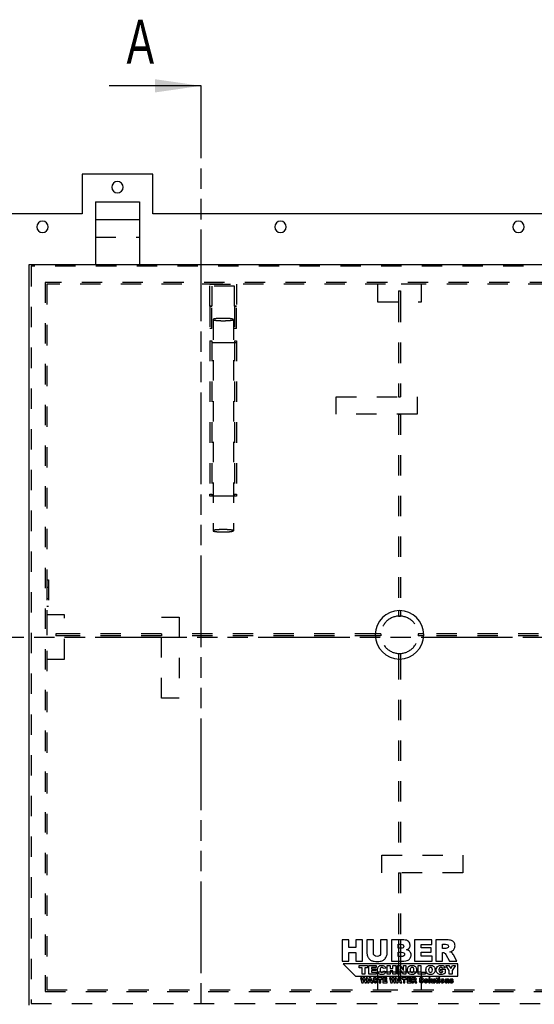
# Model space of a CAD drawing. Header units: millimetres. Extents: x 0 to 4200, y 0 to 2970.
# Tile 3 of 17: x 711 to 1295, y 635 to 1751. Entities that reach past the tile are written whole.
import ezdxf

# ---------------------------------------------------------------- set-up
doc = ezdxf.new("R2010")
doc.units = ezdxf.units.MM
doc.header["$LTSCALE"] = 231
doc.linetypes.add('HIDDEN', pattern=[0.2, 0.1, -0.1])
doc.linetypes.add('PHANTOM', pattern=[0.8, 0.45, -0.05, 0.1, -0.05, 0.1, -0.05])
doc.layers.get('0').update_dxf_attribs({"linetype": 'CONTINUOUS'})
for name, color, linetype in [('005_AXIS', 7, 'CONTINUOUS'), ('DEFAULT_2', 8, 'HIDDEN'), ('HATCHING_BL0', 7, 'CONTINUOUS'), ('HATCHING_BL1', 7, 'CONTINUOUS')]:
    doc.layers.add(name, color=color, linetype=linetype)
doc.styles.get("Standard").update_dxf_attribs({"font": 'txt', "width": 0.7})
doc.dimstyles.get("Standard").update_dxf_attribs({"dimtxt": 25, "dimasz": 35, "dimexe": 2, "dimexo": 1, "dimtad": 1, "dimtxsty": 'Standard', "dimblk": '_FILLED', "dimblk1": '_FILLED', "dimblk2": '_FILLED', "dimcen": 0.09, "dimazin": 2, "dimtol": 1, "dimtp": 0.01, "dimtm": 0.01, "dimtfac": 1, "dimtofl": 0, "dimtmove": 0, "dimatfit": 3, "dimldrblk": '_FILLED', "dimfxl": 1, "dimtolj": 1, "dimarcsym": 0})

# ---------------------------------------------------------------- blocks, each defined once
blk = doc.blocks.new('HATCHING_BL0', base_point=(1176.7, 989.7))
at = {"layer": 'HATCHING_BL0', "color": 7, "linetype": 'PHANTOM'}
blk.add_line((611.7, 1051.4), (1684.3, 1051.4), dxfattribs=at)
blk = doc.blocks.new('_FILLED')
at = {"color": 0, "linetype": 'ByBlock'}
blk.add_solid([(0, 0), (-1, 0.143), (-1, -0.143)], dxfattribs=at)
blk = doc.blocks.new('XSEC_FILLED')
at = {"color": 0, "linetype": 'ByBlock'}
blk.add_solid([(0, 0), (-1, 0.143), (-1, -0.143)], dxfattribs=at)
blk = doc.blocks.new('HATCHING_BL1', base_point=(860.2, 1038.9))
at = {"layer": 'HATCHING_BL1', "color": 7, "linetype": 'PHANTOM'}
for p, q in [((916.7, 1626.4), (916.7, 1676.4)), ((916.7, 485.5), (916.7, 1626.4))]:
    blk.add_line(p, q, dxfattribs=at)
at = {"layer": 'HATCHING_BL1', "color": 7, "linetype": 'Continuous', "insert": (832.1, 1751.4), "char_height": 50, "width": 64.286, "attachment_point": 1, "line_spacing_factor": 0.9}
blk.add_mtext('A', dxfattribs=at)
at = {"layer": 'HATCHING_BL1', "color": 7, "linetype": 'Continuous'}
blk.add_leader([(916.7, 1676.4), (812.5, 1676.4)], dimstyle='Standard', override={"dimasz": 52.5, "dimtad": 0, "dimldrblk": 'XSEC_FILLED'}, dxfattribs=at)

msp = doc.modelspace()

# ---------------------------------------------------------------- linework, layer by layer
at = {"color": 7, "linetype": 'Continuous'}
for p, q in [((781.738, 1576.398), (781.738, 1531.398)), ((861.738, 1576.398), (781.738, 1576.398)), ((861.738, 1531.398), (861.738, 1576.398)), ((796.738, 1544.898), (846.738, 1544.898)), ((796.738, 1544.898), (796.738, 1524.898)), ((846.738, 1544.898), (846.738, 1524.898)), ((781.738, 1531.398), (661.738, 1531.398)), ((1421.738, 1531.398), (861.738, 1531.398)), ((796.738, 1524.898), (796.738, 1473.898)), ((846.738, 1524.898), (846.738, 1473.898)), ((721.738, 633.898), (721.738, 1473.898)), ((721.738, 1473.898), (796.738, 1473.898)), ((796.738, 1473.898), (846.738, 1473.898)), ((846.738, 1473.898), (1436.738, 1473.898)), ((1084.243, 707.898), (1076.827, 707.898)), ((1076.827, 707.898), (1076.827, 683.898)), ((1084.243, 699.5), (1084.243, 707.898)), ((1099.795, 707.898), (1092.346, 707.898)), ((1092.346, 707.898), (1092.346, 699.5)), ((1099.795, 683.898), (1099.795, 707.898)), ((1112.139, 707.898), (1104.739, 707.898)), ((1104.739, 707.898), (1104.739, 693.59)), ((1112.139, 693.246), (1112.139, 707.898)), ((1127.741, 707.898), (1120.341, 707.898)), ((1120.341, 707.898), (1120.341, 693.246)), ((1127.741, 693.59), (1127.741, 707.898)), ((1146.551, 707.898), (1132.668, 707.898)), ((1132.668, 707.898), (1132.668, 683.898)), ((1178.589, 707.898), (1158.715, 707.898)), ((1158.715, 707.898), (1158.715, 683.898)), ((1178.589, 702.774), (1178.589, 707.898)), ((1195.402, 707.898), (1183.042, 707.898)), ((1183.042, 707.898), (1183.042, 683.898)), ((1092.346, 699.5), (1084.243, 699.5)), ((1084.243, 683.898), (1084.243, 693.606)), ((1084.243, 693.606), (1092.346, 693.606)), ((1092.346, 693.606), (1092.346, 683.898)), ((1140.15, 703.036), (1143.424, 703.036)), ((1140.15, 698.485), (1140.15, 703.036)), ((1143.375, 698.485), (1140.15, 698.485)), ((1140.15, 693.917), (1143.915, 693.917)), ((1140.15, 689.055), (1140.15, 693.917)), ((1166.147, 698.959), (1166.147, 702.774)), ((1166.147, 702.774), (1178.589, 702.774)), ((1177.689, 698.959), (1166.147, 698.959)), ((1166.147, 689.333), (1166.147, 694.064)), ((1166.147, 694.064), (1177.689, 694.064)), ((1177.689, 694.064), (1177.689, 698.959)), ((1190.491, 703.052), (1193.749, 703.052)), ((1190.491, 698.173), (1190.491, 703.052)), ((1193.618, 698.173), (1190.491, 698.173)), ((1190.491, 683.898), (1190.491, 693.639)), ((1190.491, 693.639), (1191.146, 693.639)), ((1076.827, 683.898), (1084.243, 683.898)), ((1092.346, 683.898), (1099.795, 683.898)), ((1132.668, 683.898), (1145.471, 683.898)), ((1143.932, 689.055), (1140.15, 689.055)), ((1158.715, 683.898), (1178.949, 683.898)), ((1178.949, 689.333), (1166.147, 689.333)), ((1178.949, 683.898), (1178.949, 689.333)), ((1183.042, 683.898), (1190.491, 683.898)), ((1194.305, 691.232), (1198.267, 683.898)), ((1198.267, 683.898), (1206.649, 683.898)), ((1206.649, 683.898), (1203.048, 690.839)), ((1207.738, 680.898), (1077.738, 680.898)), ((1077.738, 680.898), (1091.738, 666.898)), ((1096.118, 676.429), (1096.118, 678.898)), ((1096.118, 678.898), (1105.511, 678.898)), ((1099.269, 676.429), (1096.118, 676.429)), ((1099.269, 668.898), (1099.269, 676.429)), ((1105.511, 676.429), (1102.359, 676.429)), ((1102.359, 676.429), (1102.359, 668.898)), ((1105.511, 678.898), (1105.511, 676.429)), ((1106.902, 668.898), (1106.902, 678.898)), ((1106.902, 678.898), (1115.183, 678.898)), ((1115.183, 676.763), (1109.999, 676.763)), ((1109.999, 676.763), (1109.999, 675.173)), ((1109.999, 675.173), (1114.808, 675.173)), ((1114.808, 673.134), (1109.999, 673.134)), ((1109.999, 673.134), (1109.999, 671.163)), ((1109.999, 671.163), (1115.333, 671.163)), ((1114.808, 675.173), (1114.808, 673.134)), ((1115.183, 678.898), (1115.183, 676.763)), ((1115.333, 671.163), (1115.333, 668.898)), ((1126.268, 675.958), (1123.539, 675.351)), ((1123.655, 672.991), (1126.363, 672.172)), ((1127.878, 668.898), (1127.878, 678.898)), ((1127.878, 678.898), (1130.968, 678.898)), ((1130.968, 678.898), (1130.968, 675.399)), ((1130.968, 675.399), (1134.344, 675.399)), ((1134.344, 672.943), (1130.968, 672.943)), ((1130.968, 672.943), (1130.968, 668.898)), ((1134.344, 675.399), (1134.344, 678.898)), ((1134.344, 678.898), (1137.448, 678.898)), ((1134.344, 668.898), (1134.344, 672.943)), ((1137.448, 678.898), (1137.448, 668.898)), ((1139.522, 668.898), (1139.522, 678.898)), ((1139.522, 678.898), (1142.407, 678.898)), ((1142.407, 678.898), (1146.172, 673.359)), ((1146.172, 668.898), (1142.428, 674.382)), ((1142.428, 674.382), (1142.428, 668.898)), ((1146.172, 673.359), (1146.172, 678.898)), ((1146.172, 678.898), (1149.085, 678.898)), ((1149.085, 678.898), (1149.085, 668.898)), ((1162.775, 668.898), (1162.775, 678.898)), ((1162.775, 678.898), (1165.865, 678.898)), ((1165.865, 678.898), (1165.865, 671.36)), ((1165.865, 671.36), (1170.688, 671.36)), ((1170.688, 671.36), (1170.688, 668.898)), ((1188.758, 674.6), (1193.533, 674.6)), ((1188.758, 672.52), (1188.758, 674.6)), ((1190.825, 672.52), (1188.758, 672.52)), ((1193.396, 676.238), (1190.415, 675.706)), ((1190.825, 671.579), (1190.825, 672.52)), ((1193.533, 674.6), (1193.533, 670.337)), ((1198.253, 673.086), (1194.358, 678.898)), ((1194.358, 678.898), (1197.789, 678.898)), ((1197.789, 678.898), (1199.801, 675.521)), ((1198.253, 668.898), (1198.253, 673.086)), ((1199.801, 675.521), (1201.82, 678.898)), ((1205.238, 678.898), (1201.35, 673.086)), ((1201.35, 673.086), (1201.35, 668.898)), ((1201.82, 678.898), (1205.238, 678.898)), ((1207.738, 666.898), (1207.738, 680.898)), ((1091.738, 666.898), (1207.738, 666.898)), ((1099.265, 664.898), (1097.652, 664.898)), ((1097.652, 664.898), (1098.875, 659.398)), ((1098.875, 659.398), (1100.541, 659.398)), ((1099.847, 661.818), (1099.265, 664.898)), ((1102.359, 668.898), (1099.269, 668.898)), ((1100.695, 664.898), (1099.847, 661.818)), ((1100.541, 659.398), (1101.501, 662.861)), ((1102.304, 664.898), (1100.695, 664.898)), ((1101.501, 662.861), (1102.466, 659.398)), ((1103.156, 661.821), (1102.304, 664.898)), ((1102.466, 659.398), (1104.131, 659.398)), ((1103.737, 664.898), (1103.156, 661.821)), ((1105.347, 664.898), (1103.737, 664.898)), ((1104.131, 659.398), (1105.347, 664.898)), ((1107.418, 664.898), (1105.351, 659.398)), ((1105.351, 659.398), (1107.084, 659.398)), ((1115.333, 668.898), (1106.902, 668.898)), ((1107.084, 659.398), (1107.35, 660.306)), ((1107.35, 660.306), (1109.282, 660.306)), ((1109.271, 664.898), (1107.418, 664.898)), ((1107.722, 661.495), (1108.322, 663.472)), ((1108.93, 661.495), (1107.722, 661.495)), ((1108.322, 663.472), (1108.93, 661.495)), ((1111.338, 659.398), (1109.271, 664.898)), ((1109.282, 660.306), (1109.556, 659.398)), ((1109.556, 659.398), (1111.338, 659.398)), ((1113.199, 661.319), (1111.582, 661.217)), ((1114.79, 663.258), (1116.392, 663.352)), ((1122.207, 664.898), (1117.041, 664.898)), ((1117.041, 664.898), (1117.041, 663.54)), ((1117.041, 663.54), (1118.774, 663.54)), ((1118.774, 663.54), (1118.774, 659.398)), ((1118.774, 659.398), (1120.474, 659.398)), ((1120.474, 659.398), (1120.474, 663.54)), ((1120.474, 663.54), (1122.207, 663.54)), ((1122.207, 663.54), (1122.207, 664.898)), ((1127.527, 664.898), (1122.972, 664.898)), ((1122.972, 664.898), (1122.972, 659.398)), ((1122.972, 659.398), (1127.61, 659.398)), ((1124.676, 662.849), (1124.676, 663.724)), ((1124.676, 663.724), (1127.527, 663.724)), ((1127.321, 662.849), (1124.676, 662.849)), ((1124.676, 660.643), (1124.676, 661.728)), ((1124.676, 661.728), (1127.321, 661.728)), ((1127.61, 660.643), (1124.676, 660.643)), ((1127.321, 661.728), (1127.321, 662.849)), ((1127.527, 663.724), (1127.527, 664.898)), ((1127.61, 659.398), (1127.61, 660.643)), ((1130.968, 668.898), (1127.878, 668.898)), ((1132.134, 664.898), (1130.521, 664.898)), ((1130.521, 664.898), (1131.744, 659.398)), ((1131.744, 659.398), (1133.41, 659.398)), ((1132.716, 661.818), (1132.134, 664.898)), ((1133.563, 664.898), (1132.716, 661.818)), ((1133.41, 659.398), (1134.37, 662.861)), ((1135.173, 664.898), (1133.563, 664.898)), ((1137.448, 668.898), (1134.344, 668.898)), ((1134.37, 662.861), (1135.334, 659.398)), ((1136.025, 661.821), (1135.173, 664.898)), ((1135.334, 659.398), (1137, 659.398)), ((1136.606, 664.898), (1136.025, 661.821)), ((1138.216, 664.898), (1136.606, 664.898)), ((1137, 659.398), (1138.216, 664.898)), ((1140.287, 664.898), (1138.219, 659.398)), ((1138.219, 659.398), (1139.953, 659.398)), ((1142.428, 668.898), (1139.522, 668.898)), ((1139.953, 659.398), (1140.219, 660.306)), ((1140.219, 660.306), (1142.151, 660.306)), ((1142.14, 664.898), (1140.287, 664.898)), ((1140.59, 661.495), (1141.191, 663.472)), ((1141.798, 661.495), (1140.59, 661.495)), ((1141.191, 663.472), (1141.798, 661.495)), ((1144.207, 659.398), (1142.14, 664.898)), ((1142.151, 660.306), (1142.425, 659.398)), ((1142.425, 659.398), (1144.207, 659.398)), ((1149.527, 664.898), (1144.361, 664.898)), ((1144.361, 664.898), (1144.361, 663.54)), ((1144.361, 663.54), (1146.094, 663.54)), ((1146.094, 663.54), (1146.094, 659.398)), ((1146.094, 659.398), (1147.794, 659.398)), ((1149.085, 668.898), (1146.172, 668.898)), ((1147.794, 659.398), (1147.794, 663.54)), ((1147.794, 663.54), (1149.527, 663.54)), ((1149.527, 663.54), (1149.527, 664.898)), ((1154.847, 664.898), (1150.292, 664.898)), ((1150.292, 664.898), (1150.292, 659.398)), ((1150.292, 659.398), (1154.929, 659.398)), ((1151.996, 662.849), (1151.996, 663.724)), ((1151.996, 663.724), (1154.847, 663.724)), ((1154.641, 662.849), (1151.996, 662.849)), ((1151.996, 660.643), (1151.996, 661.728)), ((1151.996, 661.728), (1154.641, 661.728)), ((1154.929, 660.643), (1151.996, 660.643)), ((1154.641, 661.728), (1154.641, 662.849)), ((1154.847, 663.724), (1154.847, 664.898)), ((1154.929, 659.398), (1154.929, 660.643)), ((1158.7, 664.898), (1155.867, 664.898)), ((1155.867, 664.898), (1155.867, 659.398)), ((1155.867, 659.398), (1157.574, 659.398)), ((1157.574, 663.787), (1158.321, 663.787)), ((1157.574, 662.669), (1157.574, 663.787)), ((1158.291, 662.669), (1157.574, 662.669)), ((1157.574, 659.398), (1157.574, 661.63)), ((1157.574, 661.63), (1157.724, 661.63)), ((1158.449, 661.079), (1159.356, 659.398)), ((1159.356, 659.398), (1161.277, 659.398)), ((1161.277, 659.398), (1160.452, 660.989)), ((1170.688, 668.898), (1162.775, 668.898)), ((1165.704, 661.319), (1164.087, 661.217)), ((1167.295, 663.258), (1168.897, 663.352)), ((1176.539, 664.898), (1175.009, 664.898)), ((1175.009, 664.898), (1175.009, 659.398)), ((1175.009, 659.398), (1176.539, 659.398)), ((1176.539, 659.398), (1176.539, 664.898)), ((1179.034, 663.382), (1177.5, 663.382)), ((1177.5, 663.382), (1177.5, 660.846)), ((1179.034, 661.191), (1179.034, 663.382)), ((1181.713, 663.382), (1180.186, 663.382)), ((1180.186, 663.382), (1180.186, 661.465)), ((1180.287, 660.043), (1180.287, 659.398)), ((1180.287, 659.398), (1181.713, 659.398)), ((1181.713, 659.398), (1181.713, 663.382)), ((1182.951, 663.382), (1182.388, 663.382)), ((1182.388, 663.382), (1182.388, 662.264)), ((1182.388, 662.264), (1182.951, 662.264)), ((1184.482, 664.898), (1182.951, 664.114)), ((1182.951, 664.114), (1182.951, 663.382)), ((1182.951, 662.264), (1182.951, 660.861)), ((1184.482, 663.382), (1184.482, 664.898)), ((1185.322, 663.382), (1184.482, 663.382)), ((1184.482, 660.85), (1184.482, 662.264)), ((1184.482, 662.264), (1185.322, 662.264)), ((1185.378, 659.432), (1185.266, 660.482)), ((1185.322, 662.264), (1185.322, 663.382)), ((1187.633, 664.898), (1186.106, 664.898)), ((1186.106, 664.898), (1186.106, 663.859)), ((1186.106, 663.859), (1187.633, 663.859)), ((1187.633, 663.382), (1186.106, 663.382)), ((1186.106, 663.382), (1186.106, 659.398)), ((1186.106, 659.398), (1187.633, 659.398)), ((1187.633, 663.859), (1187.633, 664.898)), ((1187.633, 659.398), (1187.633, 663.382)), ((1195.155, 663.382), (1193.733, 663.382)), ((1193.733, 663.382), (1193.733, 659.398)), ((1193.733, 659.398), (1195.26, 659.398)), ((1195.155, 662.733), (1195.155, 663.382)), ((1195.26, 659.398), (1195.26, 661.311)), ((1196.412, 661.589), (1196.412, 659.398)), ((1196.412, 659.398), (1197.947, 659.398)), ((1197.947, 659.398), (1197.947, 661.93)), ((1201.35, 668.898), (1198.253, 668.898)), ((1200.104, 660.647), (1198.588, 660.505)), ((1201.241, 662.264), (1202.689, 662.407))]:
    msp.add_line(p, q, dxfattribs=at)
at = {"color": 9, "linetype": 'Continuous'}
msp.add_line((796.738, 1524.898), (846.738, 1524.898), dxfattribs=at)
at = {"color": 7, "linetype": 'Continuous'}
for start, end in [(0, 180), (180, 360)]:
    msp.add_arc((821.738, 1561.398), 6.5, start, end, dxfattribs=at)
for points in [[(1151.872, 706.179), (1150.627, 707.325), (1148.859, 707.898), (1146.551, 707.898)], [(1153.738, 701.922), (1153.738, 703.609), (1153.116, 705.033), (1151.872, 706.179)], [(1200.657, 707.309), (1199.446, 707.701), (1197.694, 707.898), (1195.402, 707.898)], [(1203.582, 705.111), (1202.835, 706.179), (1201.869, 706.916), (1200.657, 707.309)], [(1204.701, 701.235), (1204.701, 702.757), (1204.325, 704.051), (1203.582, 705.111)], [(1104.739, 693.59), (1104.739, 692.411), (1104.969, 691.068), (1105.424, 689.529)], [(1113.22, 690.184), (1112.499, 690.921), (1112.139, 691.936), (1112.139, 693.246)], [(1120.341, 693.246), (1120.341, 691.92), (1119.964, 690.888), (1119.244, 690.168)], [(1127.069, 689.579), (1127.511, 690.839), (1127.741, 692.165), (1127.741, 693.59)], [(1145.782, 699.074), (1145.323, 698.681), (1144.521, 698.485), (1143.375, 698.485)], [(1143.424, 703.036), (1144.537, 703.036), (1145.323, 702.839), (1145.782, 702.446)], [(1143.915, 693.917), (1145.209, 693.917), (1146.109, 693.688), (1146.633, 693.262)], [(1145.782, 702.446), (1146.24, 702.053), (1146.469, 701.497), (1146.469, 700.809)], [(1146.469, 700.809), (1146.469, 700.056), (1146.24, 699.467), (1145.782, 699.074)], [(1146.633, 693.262), (1147.157, 692.837), (1147.419, 692.264), (1147.419, 691.56)], [(1149.825, 696.667), (1150.955, 697.06), (1151.823, 697.584), (1152.415, 698.269)], [(1153.623, 694.523), (1152.805, 695.538), (1151.544, 696.242), (1149.825, 696.667)], [(1152.415, 698.269), (1153.296, 699.287), (1153.738, 700.498), (1153.738, 701.922)], [(1154.851, 690.725), (1154.851, 692.247), (1154.442, 693.508), (1153.623, 694.523)], [(1191.146, 693.639), (1191.817, 693.639), (1192.423, 693.442), (1192.954, 693.07)], [(1192.954, 693.07), (1193.356, 692.787), (1193.794, 692.179), (1194.305, 691.232)], [(1195.585, 698.491), (1194.6, 698.272), (1193.945, 698.173), (1193.618, 698.173)], [(1193.749, 703.052), (1195.091, 703.052), (1196.024, 702.839), (1196.512, 702.425)], [(1196.781, 699.251), (1196.466, 698.845), (1196.074, 698.599), (1195.585, 698.491)], [(1196.512, 702.425), (1197.007, 702.004), (1197.252, 701.415), (1197.252, 700.646)], [(1197.252, 700.646), (1197.252, 700.122), (1197.089, 699.647), (1196.781, 699.251)], [(1198.889, 694.49), (1200.003, 694.736), (1200.87, 695.047), (1201.499, 695.428)], [(1200.825, 693.594), (1200.428, 693.884), (1199.773, 694.179), (1198.889, 694.49)], [(1202.015, 692.328), (1201.492, 692.984), (1201.099, 693.393), (1200.825, 693.594)], [(1201.499, 695.428), (1202.491, 696.029), (1203.277, 696.815), (1203.84, 697.777)], [(1203.048, 690.839), (1202.868, 691.199), (1202.524, 691.691), (1202.015, 692.328)], [(1203.84, 697.777), (1204.406, 698.746), (1204.701, 699.892), (1204.701, 701.235)], [(1105.424, 689.529), (1105.705, 688.58), (1106.229, 687.663), (1107.003, 686.766)], [(1107.003, 686.766), (1107.768, 685.879), (1108.619, 685.191), (1109.551, 684.697)], [(1109.551, 684.697), (1110.469, 684.209), (1111.632, 683.898), (1113.007, 683.734)], [(1113.007, 683.734), (1114.382, 683.57), (1115.659, 683.489), (1116.838, 683.489)], [(1116.248, 689.088), (1114.955, 689.088), (1113.94, 689.448), (1113.22, 690.184)], [(1119.244, 690.168), (1118.524, 689.448), (1117.525, 689.088), (1116.248, 689.088)], [(1116.838, 683.489), (1118.851, 683.489), (1120.587, 683.767), (1122.022, 684.29)], [(1122.022, 684.29), (1123.059, 684.667), (1124.041, 685.322), (1124.99, 686.272)], [(1124.99, 686.272), (1125.94, 687.221), (1126.627, 688.318), (1127.069, 689.579)], [(1146.633, 689.726), (1146.109, 689.268), (1145.209, 689.055), (1143.932, 689.055)], [(1145.471, 683.898), (1146.011, 683.898), (1147.124, 683.996), (1148.794, 684.221)], [(1147.419, 691.56), (1147.419, 690.79), (1147.157, 690.184), (1146.633, 689.726)], [(1148.794, 684.221), (1150.038, 684.389), (1150.988, 684.651), (1151.611, 685.01)], [(1151.611, 685.01), (1152.608, 685.584), (1153.394, 686.37), (1153.981, 687.37)], [(1153.981, 687.37), (1154.557, 688.351), (1154.851, 689.48), (1154.851, 690.725)], [(1116.636, 673.918), (1116.636, 675.576), (1117.073, 676.845), (1117.953, 677.731)], [(1117.386, 670.862), (1116.882, 671.661), (1116.636, 672.677), (1116.636, 673.918)], [(1119.168, 669.201), (1118.478, 669.512), (1117.885, 670.071), (1117.386, 670.862)], [(1117.953, 677.731), (1118.833, 678.618), (1120.081, 679.068), (1121.691, 679.068)], [(1120.153, 675.912), (1119.87, 675.487), (1119.733, 674.832), (1119.733, 673.939)], [(1119.733, 673.939), (1119.733, 672.834), (1119.897, 672.07), (1120.236, 671.659)], [(1121.766, 676.756), (1121.063, 676.756), (1120.524, 676.47), (1120.153, 675.912)], [(1120.236, 671.659), (1120.572, 671.251), (1121.043, 671.047), (1121.657, 671.047)], [(1121.657, 671.047), (1122.243, 671.047), (1122.694, 671.21), (1122.995, 671.543)], [(1121.691, 679.068), (1122.946, 679.068), (1123.935, 678.809), (1124.657, 678.302)], [(1122.603, 676.561), (1122.353, 676.688), (1122.073, 676.756), (1121.766, 676.756)], [(1123.236, 676.017), (1123.062, 676.251), (1122.85, 676.435), (1122.603, 676.561)], [(1122.995, 671.543), (1123.294, 671.872), (1123.519, 672.356), (1123.655, 672.991)], [(1123.539, 675.351), (1123.444, 675.651), (1123.342, 675.876), (1123.236, 676.017)], [(1125.503, 670.269), (1125.108, 669.757), (1124.624, 669.375), (1124.044, 669.116)], [(1124.657, 678.302), (1125.381, 677.793), (1125.913, 677.008), (1126.268, 675.958)], [(1126.363, 672.172), (1126.179, 671.408), (1125.893, 670.774), (1125.503, 670.269)], [(1150.75, 673.891), (1150.75, 675.521), (1151.2, 676.79), (1152.114, 677.704)], [(1151.436, 670.97), (1150.975, 671.749), (1150.75, 672.718), (1150.75, 673.891)], [(1153.231, 669.263), (1152.496, 669.621), (1151.896, 670.194), (1151.436, 670.97)], [(1152.114, 677.704), (1153.021, 678.611), (1154.29, 679.068), (1155.913, 679.068)], [(1154.405, 676.067), (1154.024, 675.624), (1153.84, 674.894), (1153.84, 673.877)], [(1153.84, 673.877), (1153.84, 672.868), (1154.024, 672.138), (1154.397, 671.7)], [(1154.397, 671.7), (1154.774, 671.258), (1155.286, 671.04), (1155.934, 671.04)], [(1155.906, 676.729), (1155.279, 676.729), (1154.781, 676.504), (1154.405, 676.067)], [(1157.448, 676.074), (1157.066, 676.51), (1156.554, 676.729), (1155.906, 676.729)], [(1155.913, 679.068), (1157.578, 679.068), (1158.86, 678.618), (1159.76, 677.725)], [(1155.934, 671.04), (1156.595, 671.04), (1157.107, 671.251), (1157.475, 671.688)], [(1158.021, 674.014), (1158.021, 674.955), (1157.83, 675.637), (1157.448, 676.074)], [(1157.475, 671.688), (1157.837, 672.118), (1158.021, 672.895), (1158.021, 674.014)], [(1160.518, 671.094), (1160.122, 670.344), (1159.556, 669.764), (1158.812, 669.348)], [(1159.76, 677.725), (1160.661, 676.831), (1161.111, 675.583), (1161.111, 673.973)], [(1161.111, 673.973), (1161.111, 672.8), (1160.913, 671.845), (1160.518, 671.094)], [(1171.705, 673.891), (1171.705, 675.521), (1172.155, 676.79), (1173.069, 677.704)], [(1172.391, 670.97), (1171.93, 671.749), (1171.705, 672.718), (1171.705, 673.891)], [(1174.186, 669.263), (1173.451, 669.621), (1172.85, 670.194), (1172.391, 670.97)], [(1173.069, 677.704), (1173.976, 678.611), (1175.245, 679.068), (1176.868, 679.068)], [(1175.36, 676.067), (1174.979, 675.624), (1174.795, 674.894), (1174.795, 673.877)], [(1174.795, 673.877), (1174.795, 672.868), (1174.979, 672.138), (1175.352, 671.7)], [(1175.352, 671.7), (1175.729, 671.258), (1176.241, 671.04), (1176.889, 671.04)], [(1176.861, 676.729), (1176.234, 676.729), (1175.736, 676.504), (1175.36, 676.067)], [(1178.403, 676.074), (1178.021, 676.51), (1177.509, 676.729), (1176.861, 676.729)], [(1176.868, 679.068), (1178.533, 679.068), (1179.815, 678.618), (1180.715, 677.725)], [(1176.889, 671.04), (1177.55, 671.04), (1178.062, 671.251), (1178.43, 671.688)], [(1178.976, 674.014), (1178.976, 674.955), (1178.785, 675.637), (1178.403, 676.074)], [(1178.43, 671.688), (1178.792, 672.118), (1178.976, 672.895), (1178.976, 674.014)], [(1181.473, 671.094), (1181.077, 670.344), (1180.511, 669.764), (1179.767, 669.348)], [(1180.715, 677.725), (1181.616, 676.831), (1182.066, 675.583), (1182.066, 673.973)], [(1182.066, 673.973), (1182.066, 672.8), (1181.868, 671.845), (1181.473, 671.094)], [(1183.348, 673.898), (1183.348, 674.989), (1183.574, 675.937), (1184.024, 676.742)], [(1183.961, 671.141), (1183.553, 671.94), (1183.348, 672.861), (1183.348, 673.898)], [(1185.7, 669.332), (1184.951, 669.737), (1184.372, 670.337), (1183.961, 671.141)], [(1184.024, 676.742), (1184.474, 677.547), (1185.129, 678.161), (1186.003, 678.581)], [(1186.003, 678.581), (1186.677, 678.905), (1187.591, 679.068), (1188.737, 679.068)], [(1187.046, 676.163), (1186.643, 675.692), (1186.445, 674.948), (1186.445, 673.932)], [(1186.445, 673.932), (1186.445, 672.847), (1186.643, 672.077), (1187.052, 671.613)], [(1188.669, 676.872), (1187.987, 676.872), (1187.448, 676.633), (1187.046, 676.163)], [(1187.052, 671.613), (1187.462, 671.149), (1188.028, 670.917), (1188.758, 670.917)], [(1189.786, 676.57), (1189.494, 676.77), (1189.119, 676.872), (1188.669, 676.872)], [(1188.737, 679.068), (1189.842, 679.068), (1190.668, 678.966), (1191.212, 678.765)], [(1188.758, 670.917), (1189.099, 670.917), (1189.433, 670.965), (1189.748, 671.064)], [(1189.748, 671.064), (1190.061, 671.163), (1190.415, 671.333), (1190.825, 671.579)], [(1190.415, 675.706), (1190.293, 676.081), (1190.081, 676.367), (1189.786, 676.57)], [(1193.533, 670.337), (1192.619, 669.71), (1191.807, 669.287), (1191.103, 669.065)], [(1191.212, 678.765), (1191.759, 678.564), (1192.216, 678.257), (1192.578, 677.834)], [(1192.578, 677.834), (1192.939, 677.411), (1193.212, 676.879), (1193.396, 676.238)], [(1111.582, 661.217), (1111.627, 660.662), (1111.834, 660.205), (1112.194, 659.844)], [(1112.032, 664.181), (1111.867, 663.93), (1111.789, 663.664), (1111.789, 663.382)], [(1111.789, 663.382), (1111.789, 662.951), (1111.946, 662.598), (1112.267, 662.319)], [(1112.772, 664.774), (1112.441, 664.632), (1112.198, 664.433), (1112.032, 664.181)], [(1112.194, 659.844), (1112.554, 659.484), (1113.199, 659.304), (1114.137, 659.304)], [(1112.267, 662.319), (1112.584, 662.043), (1113.117, 661.818), (1113.863, 661.652)], [(1114.126, 664.992), (1113.552, 664.992), (1113.102, 664.917), (1112.772, 664.774)], [(1113.411, 660.717), (1113.304, 660.854), (1113.233, 661.056), (1113.199, 661.319)], [(1113.361, 663.536), (1113.361, 663.656), (1113.409, 663.757), (1113.51, 663.841)], [(1113.482, 663.297), (1113.402, 663.367), (1113.361, 663.446), (1113.361, 663.536)], [(1114.163, 660.385), (1113.837, 660.385), (1113.586, 660.493), (1113.411, 660.717)], [(1114.054, 663.094), (1113.754, 663.157), (1113.563, 663.225), (1113.482, 663.297)], [(1113.51, 663.841), (1113.608, 663.922), (1113.758, 663.967), (1113.957, 663.967)], [(1113.863, 661.652), (1114.317, 661.551), (1114.606, 661.446), (1114.733, 661.333)], [(1113.957, 663.967), (1114.197, 663.967), (1114.385, 663.911), (1114.52, 663.799)], [(1115.649, 662.609), (1115.326, 662.774), (1114.797, 662.936), (1114.054, 663.094)], [(1115.732, 664.598), (1115.364, 664.86), (1114.827, 664.992), (1114.126, 664.992)], [(1114.137, 659.304), (1114.67, 659.304), (1115.109, 659.383), (1115.461, 659.535)], [(1114.722, 660.553), (1114.591, 660.441), (1114.404, 660.385), (1114.163, 660.385)], [(1114.52, 663.799), (1114.655, 663.686), (1114.745, 663.506), (1114.79, 663.258)], [(1114.921, 660.951), (1114.921, 660.801), (1114.854, 660.666), (1114.722, 660.553)], [(1114.733, 661.333), (1114.857, 661.221), (1114.921, 661.094), (1114.921, 660.951)], [(1115.461, 659.535), (1115.81, 659.687), (1116.084, 659.912), (1116.28, 660.211)], [(1116.35, 662.001), (1116.204, 662.242), (1115.972, 662.444), (1115.649, 662.609)], [(1116.392, 663.352), (1116.321, 663.922), (1116.099, 664.335), (1115.732, 664.598)], [(1116.28, 660.211), (1116.474, 660.508), (1116.572, 660.835), (1116.572, 661.187)], [(1116.572, 661.187), (1116.572, 661.488), (1116.497, 661.758), (1116.35, 662.001)], [(1121.834, 668.727), (1120.743, 668.727), (1119.856, 668.891), (1119.168, 669.201)], [(1124.044, 669.116), (1123.464, 668.857), (1122.728, 668.727), (1121.834, 668.727)], [(1156.036, 668.727), (1154.904, 668.727), (1153.969, 668.905), (1153.231, 669.263)], [(1158.812, 669.348), (1158.069, 668.932), (1157.141, 668.727), (1156.036, 668.727)], [(1157.724, 661.63), (1157.878, 661.63), (1158.017, 661.585), (1158.139, 661.5)], [(1158.139, 661.5), (1158.231, 661.435), (1158.331, 661.296), (1158.449, 661.079)], [(1158.742, 662.742), (1158.516, 662.692), (1158.366, 662.669), (1158.291, 662.669)], [(1158.321, 663.787), (1158.629, 663.787), (1158.842, 663.739), (1158.954, 663.644)], [(1159.904, 664.763), (1159.627, 664.853), (1159.225, 664.898), (1158.7, 664.898)], [(1159.016, 662.916), (1158.944, 662.823), (1158.854, 662.767), (1158.742, 662.742)], [(1158.954, 663.644), (1159.068, 663.547), (1159.124, 663.412), (1159.124, 663.236)], [(1159.124, 663.236), (1159.124, 663.116), (1159.086, 663.007), (1159.016, 662.916)], [(1159.499, 661.825), (1159.754, 661.882), (1159.953, 661.953), (1160.097, 662.04)], [(1159.943, 661.62), (1159.852, 661.686), (1159.702, 661.754), (1159.499, 661.825)], [(1160.575, 664.259), (1160.403, 664.504), (1160.182, 664.673), (1159.904, 664.763)], [(1160.215, 661.33), (1160.096, 661.48), (1160.006, 661.574), (1159.943, 661.62)], [(1160.097, 662.04), (1160.324, 662.178), (1160.504, 662.358), (1160.633, 662.579)], [(1160.452, 660.989), (1160.411, 661.071), (1160.332, 661.184), (1160.215, 661.33)], [(1160.831, 663.371), (1160.831, 663.72), (1160.745, 664.016), (1160.575, 664.259)], [(1160.633, 662.579), (1160.763, 662.801), (1160.831, 663.063), (1160.831, 663.371)], [(1164.087, 661.217), (1164.132, 660.662), (1164.339, 660.205), (1164.699, 659.844)], [(1164.538, 664.181), (1164.372, 663.93), (1164.294, 663.664), (1164.294, 663.382)], [(1164.294, 663.382), (1164.294, 662.951), (1164.451, 662.598), (1164.772, 662.319)], [(1165.277, 664.774), (1164.947, 664.632), (1164.703, 664.433), (1164.538, 664.181)], [(1164.699, 659.844), (1165.059, 659.484), (1165.704, 659.304), (1166.642, 659.304)], [(1164.772, 662.319), (1165.089, 662.043), (1165.622, 661.818), (1166.368, 661.652)], [(1166.631, 664.992), (1166.057, 664.992), (1165.607, 664.917), (1165.277, 664.774)], [(1165.916, 660.717), (1165.809, 660.854), (1165.738, 661.056), (1165.704, 661.319)], [(1165.866, 663.536), (1165.866, 663.656), (1165.914, 663.757), (1166.015, 663.841)], [(1165.987, 663.297), (1165.907, 663.367), (1165.866, 663.446), (1165.866, 663.536)], [(1166.669, 660.385), (1166.342, 660.385), (1166.091, 660.493), (1165.916, 660.717)], [(1166.559, 663.094), (1166.26, 663.157), (1166.068, 663.225), (1165.987, 663.297)], [(1166.015, 663.841), (1166.113, 663.922), (1166.263, 663.967), (1166.462, 663.967)], [(1166.368, 661.652), (1166.822, 661.551), (1167.111, 661.446), (1167.238, 661.333)], [(1166.462, 663.967), (1166.702, 663.967), (1166.89, 663.911), (1167.025, 663.799)], [(1168.154, 662.609), (1167.832, 662.774), (1167.303, 662.936), (1166.559, 663.094)], [(1168.237, 664.598), (1167.869, 664.86), (1167.333, 664.992), (1166.631, 664.992)], [(1166.642, 659.304), (1167.175, 659.304), (1167.614, 659.383), (1167.966, 659.535)], [(1167.228, 660.553), (1167.096, 660.441), (1166.909, 660.385), (1166.669, 660.385)], [(1167.025, 663.799), (1167.16, 663.686), (1167.25, 663.506), (1167.295, 663.258)], [(1167.426, 660.951), (1167.426, 660.801), (1167.359, 660.666), (1167.228, 660.553)], [(1167.238, 661.333), (1167.363, 661.221), (1167.426, 661.094), (1167.426, 660.951)], [(1167.966, 659.535), (1168.316, 659.687), (1168.589, 659.912), (1168.785, 660.211)], [(1168.855, 662.001), (1168.709, 662.242), (1168.477, 662.444), (1168.154, 662.609)], [(1168.897, 663.352), (1168.826, 663.922), (1168.604, 664.335), (1168.237, 664.598)], [(1168.785, 660.211), (1168.98, 660.508), (1169.077, 660.835), (1169.077, 661.187)], [(1169.077, 661.187), (1169.077, 661.488), (1169.002, 661.758), (1168.855, 662.001)], [(1170.258, 662.88), (1169.846, 662.486), (1169.644, 661.987), (1169.644, 661.379)], [(1169.644, 661.379), (1169.644, 660.726), (1169.884, 660.197), (1170.371, 659.795)], [(1171.921, 663.472), (1171.223, 663.472), (1170.668, 663.273), (1170.258, 662.88)], [(1170.371, 659.795), (1170.765, 659.469), (1171.283, 659.308), (1171.925, 659.308)], [(1171.174, 661.383), (1171.174, 661.731), (1171.246, 661.99), (1171.391, 662.164)], [(1171.387, 660.594), (1171.246, 660.764), (1171.174, 661.026), (1171.174, 661.383)], [(1171.932, 660.34), (1171.715, 660.34), (1171.531, 660.422), (1171.387, 660.594)], [(1171.391, 662.164), (1171.535, 662.335), (1171.718, 662.422), (1171.943, 662.422)], [(1173.727, 662.777), (1173.32, 663.24), (1172.716, 663.472), (1171.921, 663.472)], [(1171.925, 659.308), (1172.641, 659.308), (1173.204, 659.503), (1173.609, 659.893)], [(1172.473, 660.59), (1172.33, 660.422), (1172.15, 660.34), (1171.932, 660.34)], [(1171.943, 662.422), (1172.154, 662.422), (1172.33, 662.335), (1172.472, 662.167)], [(1172.472, 662.167), (1172.615, 661.998), (1172.686, 661.743), (1172.686, 661.398)], [(1172.686, 661.398), (1172.686, 661.026), (1172.615, 660.756), (1172.473, 660.59)], [(1173.609, 659.893), (1174.014, 660.283), (1174.221, 660.786), (1174.221, 661.401)], [(1174.221, 661.401), (1174.221, 661.945), (1174.056, 662.403), (1173.727, 662.777)], [(1176.991, 668.727), (1175.859, 668.727), (1174.924, 668.905), (1174.186, 669.263)], [(1179.767, 669.348), (1179.024, 668.932), (1178.096, 668.727), (1176.991, 668.727)], [(1177.5, 660.846), (1177.5, 660.321), (1177.616, 659.934), (1177.856, 659.683)], [(1177.856, 659.683), (1178.096, 659.432), (1178.426, 659.308), (1178.847, 659.308)], [(1178.847, 659.308), (1179.162, 659.308), (1179.424, 659.364), (1179.642, 659.477)], [(1179.172, 660.658), (1179.079, 660.764), (1179.034, 660.94), (1179.034, 661.191)], [(1179.563, 660.501), (1179.394, 660.501), (1179.263, 660.553), (1179.172, 660.658)], [(1180.011, 660.71), (1179.893, 660.568), (1179.743, 660.501), (1179.563, 660.501)], [(1179.642, 659.477), (1179.86, 659.589), (1180.073, 659.777), (1180.287, 660.043)], [(1180.186, 661.465), (1180.186, 661.101), (1180.126, 660.85), (1180.011, 660.71)], [(1182.951, 660.861), (1182.951, 660.415), (1182.992, 660.096), (1183.078, 659.897)], [(1183.078, 659.897), (1183.165, 659.698), (1183.3, 659.548), (1183.481, 659.452)], [(1183.481, 659.452), (1183.66, 659.357), (1183.938, 659.308), (1184.32, 659.308)], [(1184.32, 659.308), (1184.647, 659.308), (1184.999, 659.349), (1185.378, 659.432)], [(1184.53, 660.512), (1184.497, 660.568), (1184.482, 660.681), (1184.482, 660.85)], [(1184.793, 660.388), (1184.665, 660.388), (1184.579, 660.43), (1184.53, 660.512)], [(1185.266, 660.482), (1185.063, 660.418), (1184.906, 660.388), (1184.793, 660.388)], [(1188.608, 668.727), (1187.421, 668.727), (1186.452, 668.925), (1185.7, 669.332)], [(1189.035, 662.88), (1188.624, 662.486), (1188.421, 661.987), (1188.421, 661.379)], [(1188.421, 661.379), (1188.421, 660.726), (1188.661, 660.197), (1189.148, 659.795)], [(1191.103, 669.065), (1190.402, 668.843), (1189.569, 668.727), (1188.608, 668.727)], [(1190.698, 663.472), (1190, 663.472), (1189.445, 663.273), (1189.035, 662.88)], [(1189.148, 659.795), (1189.543, 659.469), (1190.06, 659.308), (1190.702, 659.308)], [(1189.952, 661.383), (1189.952, 661.731), (1190.023, 661.99), (1190.168, 662.164)], [(1190.165, 660.594), (1190.023, 660.764), (1189.952, 661.026), (1189.952, 661.383)], [(1190.709, 660.34), (1190.492, 660.34), (1190.308, 660.422), (1190.165, 660.594)], [(1190.168, 662.164), (1190.312, 662.335), (1190.496, 662.422), (1190.721, 662.422)], [(1192.505, 662.777), (1192.098, 663.24), (1191.494, 663.472), (1190.698, 663.472)], [(1190.702, 659.308), (1191.419, 659.308), (1191.981, 659.503), (1192.386, 659.893)], [(1191.251, 660.59), (1191.107, 660.422), (1190.927, 660.34), (1190.709, 660.34)], [(1190.721, 662.422), (1190.931, 662.422), (1191.107, 662.335), (1191.25, 662.167)], [(1191.25, 662.167), (1191.392, 661.998), (1191.464, 661.743), (1191.464, 661.398)], [(1191.464, 661.398), (1191.464, 661.026), (1191.392, 660.756), (1191.251, 660.59)], [(1192.386, 659.893), (1192.792, 660.283), (1192.998, 660.786), (1192.998, 661.401)], [(1192.998, 661.401), (1192.998, 661.945), (1192.833, 662.403), (1192.505, 662.777)], [(1195.801, 663.3), (1195.583, 663.187), (1195.365, 662.996), (1195.155, 662.733)], [(1195.26, 661.311), (1195.26, 661.671), (1195.317, 661.923), (1195.433, 662.066)], [(1195.433, 662.066), (1195.545, 662.204), (1195.695, 662.275), (1195.883, 662.275)], [(1196.596, 663.472), (1196.281, 663.472), (1196.018, 663.412), (1195.801, 663.3)], [(1195.883, 662.275), (1196.048, 662.275), (1196.179, 662.223), (1196.272, 662.117)], [(1196.272, 662.117), (1196.363, 662.013), (1196.412, 661.837), (1196.412, 661.589)], [(1197.586, 663.093), (1197.346, 663.345), (1197.016, 663.472), (1196.596, 663.472)], [(1197.947, 661.93), (1197.947, 662.456), (1197.826, 662.842), (1197.586, 663.093)], [(1198.588, 660.505), (1198.674, 660.122), (1198.873, 659.826), (1199.18, 659.618)], [(1198.986, 662.906), (1198.832, 662.714), (1198.757, 662.489), (1198.757, 662.227)], [(1198.757, 662.227), (1198.757, 661.987), (1198.824, 661.773), (1198.967, 661.585)], [(1198.967, 661.585), (1199.11, 661.398), (1199.282, 661.266), (1199.488, 661.187)], [(1199.616, 663.33), (1199.346, 663.236), (1199.136, 663.093), (1198.986, 662.906)], [(1199.18, 659.618), (1199.488, 659.409), (1200.01, 659.308), (1200.738, 659.308)], [(1199.488, 661.187), (1199.695, 661.109), (1200.062, 661.022), (1200.595, 660.93)], [(1200.693, 663.472), (1200.243, 663.472), (1199.882, 663.423), (1199.616, 663.33)], [(1200.365, 660.26), (1200.254, 660.336), (1200.164, 660.467), (1200.104, 660.647)], [(1200.123, 662.35), (1200.123, 662.437), (1200.16, 662.512), (1200.239, 662.572)], [(1200.271, 662.127), (1200.171, 662.178), (1200.123, 662.253), (1200.123, 662.35)], [(1200.239, 662.572), (1200.318, 662.632), (1200.445, 662.666), (1200.618, 662.666)], [(1200.925, 661.993), (1200.588, 662.032), (1200.37, 662.077), (1200.271, 662.127)], [(1200.817, 660.144), (1200.629, 660.144), (1200.479, 660.182), (1200.365, 660.26)], [(1200.595, 660.93), (1200.948, 660.869), (1201.169, 660.816), (1201.252, 660.771)], [(1200.618, 662.666), (1200.787, 662.666), (1200.933, 662.624), (1201.052, 662.544)], [(1201.743, 663.362), (1201.518, 663.435), (1201.165, 663.472), (1200.693, 663.472)], [(1200.738, 659.308), (1201.252, 659.308), (1201.657, 659.375), (1201.956, 659.501)], [(1201.293, 660.273), (1201.18, 660.186), (1201.019, 660.144), (1200.817, 660.144)], [(1202.058, 661.754), (1201.811, 661.855), (1201.432, 661.934), (1200.925, 661.993)], [(1201.052, 662.544), (1201.139, 662.486), (1201.203, 662.392), (1201.241, 662.264)], [(1201.252, 660.771), (1201.364, 660.711), (1201.424, 660.628), (1201.424, 660.516)], [(1201.424, 660.516), (1201.424, 660.418), (1201.379, 660.34), (1201.293, 660.273)], [(1202.309, 663.025), (1202.16, 663.176), (1201.968, 663.288), (1201.743, 663.362)], [(1201.956, 659.501), (1202.257, 659.627), (1202.475, 659.799), (1202.614, 660.017)], [(1202.625, 661.315), (1202.494, 661.506), (1202.306, 661.653), (1202.058, 661.754)], [(1202.689, 662.407), (1202.587, 662.666), (1202.46, 662.872), (1202.309, 663.025)], [(1202.614, 660.017), (1202.752, 660.235), (1202.824, 660.46), (1202.824, 660.688)], [(1202.824, 660.688), (1202.824, 660.917), (1202.756, 661.124), (1202.625, 661.315)]]:
    msp.add_open_spline(points, degree=3, dxfattribs=at)
at = {"layer": '005_AXIS', "color": 8, "linetype": 'HIDDEN'}
for p, q in [((741.738, 1116.398), (741.738, 1086.398)), ((741.738, 1116.398), (743.738, 1116.398)), ((741.738, 1107.898), (743.738, 1107.898)), ((741.738, 1107.898), (741.738, 1094.898)), ((743.738, 1116.398), (743.738, 1086.398)), ((743.738, 1107.898), (743.738, 1094.898)), ((741.738, 1094.898), (743.738, 1094.898)), ((741.738, 1086.398), (743.738, 1086.398))]:
    msp.add_line(p, q, dxfattribs=at)
at = {"layer": '005_AXIS', "color": 7, "linetype": 'Continuous'}
for centre, radius, start, end in [((736.738, 1516.398), 6.5, 0, 180), ((1006.738, 1516.398), 6.5, 0, 180), ((1276.738, 1516.398), 6.5, 0, 180), ((736.738, 1516.398), 6.5, 180, 360), ((1006.738, 1516.398), 6.5, 180, 360), ((1276.738, 1516.398), 6.5, 180, 360), ((1141.738, 1053.898), 27.5, 90, 270), ((1141.738, 1053.898), 27.5, 270, 90)]:
    msp.add_arc(centre, radius, start, end, dxfattribs=at)
at = {"layer": '005_AXIS', "color": 8, "linetype": 'HIDDEN'}
for start, end in [(90, 270), (90, 270), (270, 90), (270, 90)]:
    msp.add_arc((1141.738, 1053.898), 21.2, start, end, dxfattribs=at)
at = {"layer": 'DEFAULT_2', "color": 8, "linetype": 'HIDDEN'}
for p, q in [((796.738, 1504.898), (846.738, 1504.898)), ((796.738, 1473.898), (846.738, 1473.898)), ((723.738, 1471.898), (723.738, 635.898)), ((1559.738, 1471.898), (723.738, 1471.898)), ((1543.738, 1453.398), (739.738, 1453.398)), ((739.738, 1453.398), (739.738, 649.398)), ((1541.738, 1451.398), (741.738, 1451.398)), ((741.738, 1451.398), (741.738, 651.398)), ((926.738, 1451.398), (956.738, 1451.398)), ((926.738, 1426.398), (926.738, 1451.398)), ((928.738, 1449.398), (928.738, 1426.398)), ((954.738, 1449.398), (928.738, 1449.398)), ((954.738, 1426.398), (954.738, 1449.398)), ((956.738, 1451.398), (956.738, 1426.398)), ((1166.738, 1451.398), (1116.738, 1451.398)), ((1116.738, 1451.398), (1116.738, 1431.398)), ((1140.738, 1443.898), (1142.738, 1443.898)), ((1140.738, 1443.898), (1140.738, 1431.398)), ((1142.738, 1443.898), (1142.738, 1431.398)), ((1166.738, 1431.398), (1166.738, 1451.398)), ((1116.738, 1431.398), (1166.738, 1431.398)), ((1140.738, 1431.398), (1140.738, 1323.898)), ((1142.738, 1431.398), (1142.738, 1323.898)), ((928.738, 1426.398), (926.738, 1426.398)), ((926.738, 1426.398), (926.738, 1401.398)), ((926.738, 1426.398), (928.738, 1426.398)), ((928.738, 1401.398), (928.738, 1426.398)), ((956.738, 1426.398), (954.738, 1426.398)), ((954.738, 1426.398), (954.738, 1401.398)), ((954.738, 1426.398), (956.738, 1426.398)), ((956.738, 1401.398), (956.738, 1426.398)), ((930.238, 1411.398), (930.238, 1171.898)), ((953.238, 1411.398), (953.238, 1171.898)), ((928.738, 1401.398), (926.738, 1401.398)), ((956.738, 1401.398), (954.738, 1401.398)), ((926.738, 1387.264), (926.738, 1213.448)), ((926.738, 1387.264), (928.738, 1387.264)), ((956.738, 1384.941), (926.738, 1384.941)), ((928.738, 1387.264), (928.738, 1213.448)), ((928.738, 1385.174), (930.238, 1385.174)), ((930.238, 1385.174), (953.238, 1385.174)), ((953.238, 1385.174), (954.738, 1385.174)), ((954.738, 1387.264), (954.738, 1213.448)), ((954.738, 1387.264), (956.738, 1387.264)), ((956.738, 1387.264), (956.738, 1213.448)), ((1069.738, 1323.898), (1161.738, 1323.898)), ((1069.738, 1303.898), (1069.738, 1323.898)), ((1140.738, 1323.898), (1142.738, 1323.898)), ((1161.738, 1323.898), (1161.738, 1303.898)), ((1161.738, 1303.898), (1069.738, 1303.898)), ((1140.738, 1303.898), (1142.738, 1303.898)), ((1140.738, 1303.898), (1140.738, 1081.371)), ((1142.738, 1303.898), (1142.738, 1081.371)), ((926.738, 1211.125), (926.738, 1213.448)), ((926.738, 1213.448), (928.738, 1213.448)), ((930.238, 1211.125), (926.738, 1211.125)), ((928.738, 1213.448), (928.738, 1211.357)), ((928.738, 1211.357), (930.238, 1211.357)), ((930.238, 1211.357), (953.238, 1211.357)), ((953.238, 1211.125), (930.238, 1211.125)), ((953.238, 1211.357), (954.738, 1211.357)), ((956.738, 1211.125), (953.238, 1211.125)), ((954.738, 1211.357), (954.738, 1213.448)), ((954.738, 1213.448), (956.738, 1213.448)), ((956.738, 1213.448), (956.738, 1211.125)), ((741.738, 1076.398), (741.738, 1026.398)), ((761.738, 1076.398), (741.738, 1076.398)), ((761.738, 1026.398), (761.738, 1076.398)), ((871.738, 1073.898), (891.738, 1073.898)), ((871.738, 981.898), (871.738, 1073.898)), ((891.738, 1073.898), (891.738, 981.898)), ((1140.738, 1081.371), (1140.738, 1075.098)), ((1140.738, 1075.098), (1142.738, 1075.098)), ((1142.738, 1081.371), (1142.738, 1075.098)), ((751.738, 1054.898), (751.738, 1052.898)), ((761.738, 1054.898), (751.738, 1054.898)), ((761.738, 1052.898), (751.738, 1052.898)), ((871.738, 1054.898), (761.738, 1054.898)), ((871.738, 1052.898), (761.738, 1052.898)), ((871.738, 1054.898), (871.738, 1052.898)), ((891.738, 1054.898), (891.738, 1052.898)), ((1114.265, 1054.898), (891.738, 1054.898)), ((1114.265, 1052.898), (891.738, 1052.898)), ((1120.538, 1054.898), (1114.265, 1054.898)), ((1120.538, 1052.898), (1114.265, 1052.898)), ((1120.538, 1054.898), (1120.538, 1052.898)), ((1162.938, 1054.898), (1162.938, 1052.898)), ((1169.211, 1054.898), (1162.938, 1054.898)), ((1169.211, 1052.898), (1162.938, 1052.898)), ((1391.738, 1054.898), (1169.211, 1054.898)), ((1391.738, 1052.898), (1169.211, 1052.898)), ((1140.738, 1032.698), (1142.738, 1032.698)), ((1140.738, 1032.698), (1140.738, 1026.425)), ((1142.738, 1032.698), (1142.738, 1026.425)), ((741.738, 1026.398), (761.738, 1026.398)), ((1140.738, 1026.425), (1140.738, 803.898)), ((1142.738, 1026.425), (1142.738, 803.898)), ((891.738, 981.898), (871.738, 981.898)), ((1121.738, 803.898), (1213.738, 803.898)), ((1121.738, 783.898), (1121.738, 803.898)), ((1140.738, 803.898), (1142.738, 803.898)), ((1213.738, 803.898), (1213.738, 783.898)), ((1213.738, 783.898), (1121.738, 783.898)), ((1140.738, 783.898), (1142.738, 783.898)), ((1140.738, 783.898), (1140.738, 707.898)), ((1142.738, 783.898), (1142.738, 707.898)), ((1140.738, 707.898), (1140.738, 703.036)), ((1142.738, 707.898), (1142.738, 703.036)), ((1140.738, 703.036), (1140.738, 698.485)), ((1140.738, 698.485), (1140.738, 693.917)), ((1140.738, 693.917), (1140.738, 689.055)), ((1142.738, 703.036), (1142.738, 698.485)), ((1142.738, 698.485), (1142.738, 693.917)), ((1142.738, 693.917), (1142.738, 689.055)), ((1140.738, 689.055), (1140.738, 683.898)), ((1140.738, 683.898), (1140.738, 680.898)), ((1142.738, 689.055), (1142.738, 683.898)), ((1142.738, 683.898), (1142.738, 680.898)), ((1116.738, 671.398), (1116.738, 666.898)), ((1117.102, 671.398), (1116.738, 671.398)), ((1120.507, 671.398), (1117.102, 671.398)), ((1122.838, 671.398), (1120.507, 671.398)), ((1126.125, 671.398), (1122.838, 671.398)), ((1127.878, 671.398), (1126.125, 671.398)), ((1130.968, 671.398), (1127.878, 671.398)), ((1134.344, 671.398), (1130.968, 671.398)), ((1137.448, 671.398), (1134.344, 671.398)), ((1139.522, 671.398), (1137.448, 671.398)), ((1142.428, 671.398), (1139.522, 671.398)), ((1140.738, 680.898), (1140.738, 678.898)), ((1140.738, 678.898), (1140.738, 671.398)), ((1140.738, 671.398), (1140.738, 668.898)), ((1144.465, 671.398), (1142.428, 671.398)), ((1142.738, 680.898), (1142.738, 678.411)), ((1142.738, 678.411), (1142.738, 673.928)), ((1142.738, 673.928), (1142.738, 671.398)), ((1142.738, 671.398), (1142.738, 666.898)), ((1149.085, 671.398), (1144.465, 671.398)), ((1151.219, 671.398), (1149.085, 671.398)), ((1154.726, 671.398), (1151.219, 671.398)), ((1157.162, 671.398), (1154.726, 671.398)), ((1160.661, 671.398), (1157.162, 671.398)), ((1162.775, 671.398), (1160.661, 671.398)), ((1165.865, 671.398), (1162.775, 671.398)), ((1166.738, 671.398), (1165.865, 671.398)), ((1166.738, 671.36), (1166.738, 671.398)), ((1166.738, 668.898), (1166.738, 671.36)), ((1116.738, 666.898), (1116.738, 651.398)), ((1140.738, 668.898), (1140.738, 666.898)), ((1140.738, 666.898), (1140.738, 664.898)), ((1140.738, 664.898), (1140.738, 663.898)), ((1140.738, 663.898), (1142.516, 663.898)), ((1142.516, 663.898), (1142.738, 663.898)), ((1142.738, 666.898), (1142.738, 663.898)), ((1166.738, 666.898), (1166.738, 668.898)), ((1166.738, 664.988), (1166.738, 666.898)), ((1166.738, 663.936), (1166.738, 664.988)), ((1166.738, 663.052), (1166.738, 663.936)), ((1166.738, 661.557), (1166.738, 663.052)), ((1166.738, 660.388), (1166.738, 661.557)), ((1166.738, 659.308), (1166.738, 660.388)), ((1166.738, 651.398), (1166.738, 659.308)), ((739.738, 649.398), (1543.738, 649.398)), ((741.738, 651.398), (1541.738, 651.398)), ((1116.738, 651.398), (1166.738, 651.398)), ((723.738, 635.898), (1559.738, 635.898))]:
    msp.add_line(p, q, dxfattribs=at)
for points, knots in [([(941.738, 1412.733), (940.271, 1412.733), (938.139, 1412.688), (935.428, 1412.524), (933.706, 1412.365), (932.455, 1412.196), (931.625, 1412.038), (931.145, 1411.923), (930.757, 1411.8), (930.454, 1411.671), (930.238, 1411.512), (930.238, 1411.398)], [0, 0, 0, 0, 0.3755857, 0.5455471, 0.69490701, 0.8181461, 0.86856925, 0.91096092, 0.94506541, 0.97085353, 1, 1, 1, 1]), ([(930.238, 1411.398), (930.238, 1411.284), (930.454, 1411.125), (930.757, 1410.995), (931.145, 1410.872), (931.625, 1410.758), (932.455, 1410.6), (933.706, 1410.431), (935.428, 1410.271), (938.139, 1410.108), (940.271, 1410.063), (941.738, 1410.063)], [0, 0, 0, 0, 0.02914647, 0.05493459, 0.08903908, 0.13143075, 0.1818539, 0.30509299, 0.4544529, 0.6244143, 1, 1, 1, 1]), ([(953.238, 1411.398), (953.238, 1411.512), (953.022, 1411.671), (952.719, 1411.8), (952.331, 1411.923), (951.851, 1412.038), (951.02, 1412.196), (949.77, 1412.365), (948.047, 1412.524), (945.337, 1412.688), (943.205, 1412.733), (941.738, 1412.733)], [0, 0, 0, 0, 0.02914647, 0.05493459, 0.08903908, 0.13143075, 0.1818539, 0.30509299, 0.4544529, 0.6244143, 1, 1, 1, 1]), ([(941.738, 1410.063), (943.205, 1410.063), (945.337, 1410.108), (948.047, 1410.271), (949.77, 1410.431), (951.02, 1410.6), (951.851, 1410.758), (952.331, 1410.872), (952.719, 1410.995), (953.022, 1411.125), (953.238, 1411.284), (953.238, 1411.398)], [0, 0, 0, 0, 0.3755857, 0.5455471, 0.69490701, 0.8181461, 0.86856925, 0.91096092, 0.94506541, 0.97085353, 1, 1, 1, 1]), ([(941.738, 1173.233), (940.271, 1173.233), (938.139, 1173.188), (935.428, 1173.024), (933.706, 1172.865), (932.455, 1172.696), (931.625, 1172.538), (931.145, 1172.423), (930.757, 1172.3), (930.454, 1172.171), (930.238, 1172.012), (930.238, 1171.898)], [0, 0, 0, 0, 0.3755857, 0.5455471, 0.69490701, 0.8181461, 0.86856925, 0.91096092, 0.94506541, 0.97085353, 1, 1, 1, 1]), ([(953.238, 1171.898), (953.238, 1172.012), (953.022, 1172.171), (952.719, 1172.3), (952.331, 1172.423), (951.851, 1172.538), (951.02, 1172.696), (949.77, 1172.865), (948.047, 1173.024), (945.337, 1173.188), (943.205, 1173.233), (941.738, 1173.233)], [0, 0, 0, 0, 0.02914647, 0.05493459, 0.08903908, 0.13143075, 0.1818539, 0.30509299, 0.4544529, 0.6244143, 1, 1, 1, 1]), ([(930.238, 1171.898), (930.238, 1171.784), (930.454, 1171.625), (930.757, 1171.495), (931.145, 1171.372), (931.625, 1171.258), (932.455, 1171.1), (933.706, 1170.931), (935.428, 1170.771), (938.139, 1170.608), (940.271, 1170.563), (941.738, 1170.563)], [0, 0, 0, 0, 0.02914647, 0.05493459, 0.08903908, 0.13143075, 0.1818539, 0.30509299, 0.4544529, 0.6244143, 1, 1, 1, 1]), ([(941.738, 1170.563), (943.205, 1170.563), (945.337, 1170.608), (948.047, 1170.771), (949.77, 1170.931), (951.02, 1171.1), (951.851, 1171.258), (952.331, 1171.372), (952.719, 1171.495), (953.022, 1171.625), (953.238, 1171.784), (953.238, 1171.898)], [0, 0, 0, 0, 0.3755857, 0.5455471, 0.69490701, 0.8181461, 0.86856925, 0.91096092, 0.94506541, 0.97085353, 1, 1, 1, 1])]:
    msp.add_open_spline(points, degree=3, knots=knots, dxfattribs=at)

# ---------------------------------------------------------------- block references
at = {"layer": 'HATCHING_BL0'}
msp.add_blockref('HATCHING_BL0', (1176.738, 989.65), dxfattribs=at)
at = {"layer": 'HATCHING_BL1'}
msp.add_blockref('HATCHING_BL1', (860.214, 1038.898), dxfattribs=at)

doc.saveas('drawing.dxf')
